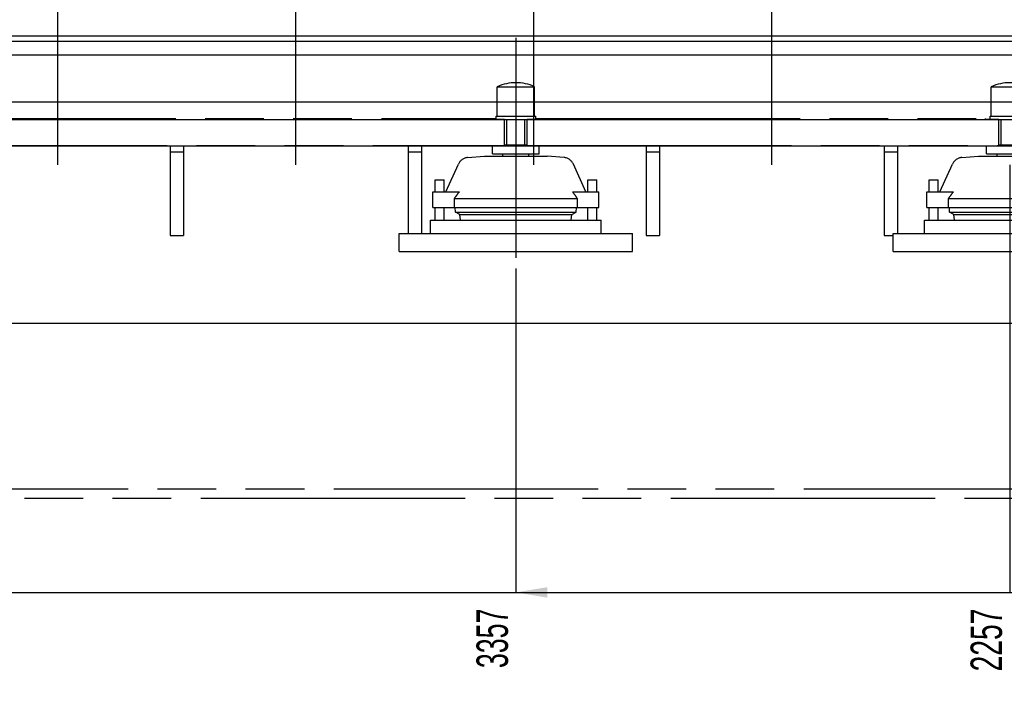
# Model space of a CAD drawing. Header units: millimetres. Extents: x 0 to 1189, y 0 to 841.
# Tile 85 of 117: x 660 to 770, y 510 to 584. Entities that reach past the tile are written whole.
import ezdxf
from ezdxf.enums import TextEntityAlignment as Align

# ---------------------------------------------------------------- set-up
doc = ezdxf.new("R2010")
doc.units = ezdxf.units.MM
doc.header["$LTSCALE"] = 65.395
doc.linetypes.add('CENTER', pattern=[0.6, 0.375, -0.075, 0.075, -0.075])
doc.linetypes.add('PHANTOM', pattern=[0.8, 0.45, -0.05, 0.1, -0.05, 0.1, -0.05])
doc.layers.get('0').update_dxf_attribs({"linetype": 'CONTINUOUS'})
for name, color, linetype in [('1947_000000_IMO-2_SKL_PBL135', 7, 'CONTINUOUS'), ('1947_111100_12_SIMPLE1_T1_X_PBL95', 7, 'CONTINUOUS'), ('1947_111100_12_SIMPLE1_X_ABL94', 7, 'CONTINUOUS'), ('1947_122000_06_SIMPLE1_B_ABL71', 7, 'CONTINUOUS'), ('1947_122000_06_SIMPLE1_T1_B_PBL72', 7, 'CONTINUOUS'), ('32087_000000_TLKGS_MARKETING_ABL3', 7, 'CONTINUOUS'), ('32087_030000_TLKGS_V_ABL14', 7, 'CONTINUOUS'), ('32087_100000_TLKGS_V_ABL20', 7, 'CONTINUOUS'), ('32087_111000_01_SIMPLE1_X_ABL93', 7, 'CONTINUOUS'), ('32087_151200_XX_SIMPLE1_T1_X_PBL22', 7, 'CONTINUOUS'), ('32087_151200_XX_SIMPLE1_T2_X_PBL169', 7, 'CONTINUOUS'), ('32087_151200_XX_SIMPLE1_T2_X_PBL97', 7, 'CONTINUOUS'), ('32087_151200_XX_SIMPLE1_T2_X_PBL98', 7, 'CONTINUOUS'), ('32087_151200_XX_SIMPLE1_X_ABL21', 7, 'CONTINUOUS'), ('new_view_1_VBL0', 7, 'CONTINUOUS')]:
    doc.layers.add(name, color=color, linetype=linetype)
doc.styles.get("Standard").update_dxf_attribs({"font": 'txt', "width": 0.6})
doc.dimstyles.new('DIMSTYLE_10', dxfattribs={"dimtxt": 3.5, "dimasz": 3.5, "dimexe": 1.8, "dimexo": 0, "dimgap": 0.875, "dimtad": 0, "dimtih": 1, "dimtoh": 1, "dimlfac": 20, "dimdsep": 46, "dimtxsty": 'Standard', "dimblk": '_FILLED', "dimblk1": '_FILLED', "dimblk2": '_FILLED', "dimcen": 0.09, "dimadec": 0, "dimazin": 0, "dimtp": 2, "dimtm": 2, "dimtfac": 1, "dimtofl": 0, "dimtmove": 0, "dimatfit": 3, "dimldrblk": '_FILLED', "dimfxl": 1, "dimtolj": 1, "dimarcsym": 0})

# ---------------------------------------------------------------- blocks, each defined once
blk = doc.blocks.new('*D38')
at = {"color": 2, "linetype": 'Continuous'}
blk.add_line((770.5, 567.5), (770.5, 519.84), dxfattribs=at)
at = {"color": 2, "linetype": 'Continuous', "width": 0.672619}
blk.add_text('2257', height=3.5, rotation=90, dxfattribs=at).set_placement((769.62, 518.09), align=Align.RIGHT)
blk = doc.blocks.new('_FILLED')
at = {"color": 0, "linetype": 'ByBlock'}
blk.add_solid([(0, 0), (-1, 0.167), (-1, -0.167)], dxfattribs=at)
blk = doc.blocks.new('*D39')
at = {"color": 2, "linetype": 'Continuous'}
blk.add_line((715.5, 555.98), (715.5, 519.84), dxfattribs=at)
at = {"color": 2, "linetype": 'Continuous', "width": 0.636905}
blk.add_text('3357', height=3.5, rotation=90, dxfattribs=at).set_placement((714.62, 518.09), align=Align.RIGHT)
blk = doc.blocks.new('*D40')
at = {"color": 2, "linetype": 'Continuous'}
blk.add_line((646, 555.98), (646, 519.84), dxfattribs=at)
at = {"color": 2, "linetype": 'Continuous', "width": 0.690476}
blk.add_text('4747', height=3.5, rotation=90, dxfattribs=at).set_placement((645.12, 518.09), align=Align.RIGHT)
blk = doc.blocks.new('*D41')
at = {"color": 2, "linetype": 'Continuous'}
blk.add_line((626.9, 569.65), (626.9, 519.84), dxfattribs=at)
at = {"color": 2, "linetype": 'Continuous', "width": 0.619048}
blk.add_text('5129', height=3.5, rotation=90, dxfattribs=at).set_placement((626.02, 518.09), align=Align.RIGHT)
blk = doc.blocks.new('32087_151200_XX_SIMPLE1_T1_X_PBL22', base_point=(742.48, 552.61))
at = {"layer": '32087_151200_XX_SIMPLE1_T1_X_PBL22', "color": 8, "linetype": 'PHANTOM'}
for p, q in [((648.21, 572.65), (713.29, 572.65)), ((712.75, 572.65), (712.75, 572.55)), ((714.25, 572.55), (712.75, 572.55)), ((714.25, 569.65), (714.25, 572.55)), ((718.25, 572.55), (716.75, 572.55)), ((716.75, 569.65), (716.75, 572.55)), ((717.71, 572.65), (768.29, 572.65)), ((718.25, 572.65), (718.25, 572.55)), ((767.75, 572.65), (767.75, 572.55)), ((769.25, 572.55), (767.75, 572.55)), ((769.25, 569.65), (769.25, 572.55)), ((647.25, 569.65), (714.25, 569.65)), ((677, 569.65), (677, 559.65)), ((678.5, 568.9), (677, 568.9)), ((678.5, 569.65), (678.5, 559.65)), ((703.5, 569.65), (703.5, 559.85)), ((705, 568.9), (703.5, 568.9)), ((705, 569.65), (705, 559.85)), ((716.75, 569.65), (769.25, 569.65)), ((730, 569.65), (730, 559.65)), ((731.5, 568.9), (730, 568.9)), ((731.5, 569.65), (731.5, 559.65)), ((756.5, 569.65), (756.5, 559.65)), ((758, 568.9), (756.5, 568.9)), ((758, 569.65), (758, 559.85)), ((677, 559.65), (678.5, 559.65)), ((730, 559.65), (731.5, 559.65)), ((756.5, 559.65), (757.5, 559.65)), ((881.6, 531.4), (628.1, 531.4)), ((628.1, 530.4), (881.6, 530.4))]:
    blk.add_line(p, q, dxfattribs=at)
blk = doc.blocks.new('32087_151200_XX_SIMPLE1_T2_X_PBL97', base_point=(770.5, 567.03))
at = {"layer": '32087_151200_XX_SIMPLE1_T2_X_PBL97', "color": 8, "linetype": 'PHANTOM'}
for p, q in [((768.42, 576.21), (772.58, 576.21)), ((768.42, 572.91), (768.42, 576.21)), ((772.58, 572.91), (772.58, 576.21)), ((768.29, 572.91), (772.71, 572.91)), ((768.29, 572.55), (768.29, 572.91)), ((769.25, 572.55), (771.75, 572.55)), ((769.51, 569.75), (769.51, 572.55)), ((771.49, 569.75), (771.49, 572.55)), ((772.71, 572.55), (772.71, 572.91)), ((767.9, 568.73), (767.9, 569.65)), ((769.25, 569.75), (771.75, 569.75)), ((773.1, 568.73), (773.1, 569.65)), ((765.13, 568.32), (767, 568.48)), ((767, 568.48), (774, 568.48)), ((767.9, 568.73), (773.1, 568.73)), ((769.06, 568.48), (769.06, 568.73)), ((771.94, 568.48), (771.94, 568.73)), ((775.87, 568.32), (774, 568.48)), ((762.71, 564.49), (764.1, 567.58)), ((778.29, 564.49), (776.9, 567.58)), ((761.5, 565.85), (762.5, 565.85)), ((761.5, 564.49), (761.5, 565.85)), ((762.5, 564.49), (762.5, 565.85)), ((778.5, 565.85), (779.5, 565.85)), ((778.5, 564.49), (778.5, 565.85)), ((779.5, 564.49), (779.5, 565.85)), ((761.25, 564.49), (764.18, 564.49)), ((761.25, 562.74), (761.25, 564.49)), ((776.82, 564.49), (779.75, 564.49)), ((779.75, 562.74), (779.75, 564.49)), ((763.65, 563.74), (777.35, 563.74)), ((763.65, 562.74), (763.65, 563.74)), ((777.35, 562.74), (777.35, 563.74)), ((761.25, 562.74), (779.75, 562.74)), ((761.5, 561.35), (761.5, 562.74)), ((762.5, 561.35), (762.5, 562.74)), ((763.78, 562.23), (763.76, 562.74)), ((777.22, 562.23), (777.24, 562.74)), ((778.5, 561.35), (778.5, 562.74)), ((779.5, 561.35), (779.5, 562.74)), ((761, 561.35), (780, 561.35)), ((761, 559.85), (761, 561.35)), ((763.78, 562.23), (777.22, 562.23)), ((764.27, 561.98), (763.78, 562.23)), ((764.27, 561.98), (776.73, 561.98)), ((764.34, 561.35), (764.27, 561.98)), ((776.66, 561.35), (776.73, 561.98)), ((776.73, 561.98), (777.22, 562.23)), ((780, 559.85), (780, 561.35)), ((757.5, 559.85), (783.5, 559.85)), ((757.5, 557.85), (757.5, 559.85)), ((783.5, 557.85), (783.5, 559.85)), ((757.5, 557.85), (783.5, 557.85))]:
    blk.add_line(p, q, dxfattribs=at)
for centre, radius, start, end in [((770.5, 571.51), 5.14, 66.0588, 113.9412), ((765.24, 567.07), 1.25, 95, 155.8195), ((775.76, 567.07), 1.25, 24.1805, 85)]:
    blk.add_arc(centre, radius, start, end, dxfattribs=at)
for points, knots in [([(764.18, 564.49), (764.13, 564.43), (763.95, 564.19), (763.78, 563.94), (763.65, 563.74)], [0, 0, 0, 0, 0.247602, 1, 1, 1, 1]), ([(777.35, 563.74), (777.31, 563.81), (777.14, 564.06), (776.96, 564.31), (776.82, 564.49)], [0, 0, 0, 0, 0.252037, 1, 1, 1, 1])]:
    blk.add_open_spline(points, degree=3, knots=knots, dxfattribs=at)
blk = doc.blocks.new('32087_151200_XX_SIMPLE1_T2_X_PBL98', base_point=(715.5, 567.03))
at = {"layer": '32087_151200_XX_SIMPLE1_T2_X_PBL98', "color": 8, "linetype": 'PHANTOM'}
for p, q in [((713.42, 576.21), (717.58, 576.21)), ((713.42, 572.91), (713.42, 576.21)), ((717.58, 572.91), (717.58, 576.21)), ((713.29, 572.91), (717.71, 572.91)), ((713.29, 572.55), (713.29, 572.91)), ((714.25, 572.55), (716.75, 572.55)), ((714.51, 569.75), (714.51, 572.55)), ((716.49, 569.75), (716.49, 572.55)), ((717.71, 572.55), (717.71, 572.91)), ((712.9, 568.73), (712.9, 569.65)), ((714.25, 569.75), (716.75, 569.75)), ((718.1, 568.73), (718.1, 569.65)), ((710.13, 568.32), (712, 568.48)), ((712, 568.48), (719, 568.48)), ((712.9, 568.73), (718.1, 568.73)), ((714.06, 568.48), (714.06, 568.73)), ((716.94, 568.48), (716.94, 568.73)), ((720.87, 568.32), (719, 568.48)), ((707.71, 564.49), (709.1, 567.58)), ((723.29, 564.49), (721.9, 567.58)), ((706.5, 565.85), (707.5, 565.85)), ((706.5, 564.49), (706.5, 565.85)), ((707.5, 564.49), (707.5, 565.85)), ((723.5, 565.85), (724.5, 565.85)), ((723.5, 564.49), (723.5, 565.85)), ((724.5, 564.49), (724.5, 565.85)), ((706.25, 564.49), (709.18, 564.49)), ((706.25, 562.74), (706.25, 564.49)), ((721.82, 564.49), (724.75, 564.49)), ((724.75, 562.74), (724.75, 564.49)), ((708.65, 563.74), (722.35, 563.74)), ((708.65, 562.74), (708.65, 563.74)), ((722.35, 562.74), (722.35, 563.74)), ((706.25, 562.74), (724.75, 562.74)), ((706.5, 561.35), (706.5, 562.74)), ((707.5, 561.35), (707.5, 562.74)), ((708.78, 562.23), (708.76, 562.74)), ((722.22, 562.23), (722.24, 562.74)), ((723.5, 561.35), (723.5, 562.74)), ((724.5, 561.35), (724.5, 562.74)), ((706, 561.35), (725, 561.35)), ((706, 559.85), (706, 561.35)), ((708.78, 562.23), (722.22, 562.23)), ((709.27, 561.98), (708.78, 562.23)), ((709.27, 561.98), (721.73, 561.98)), ((709.34, 561.35), (709.27, 561.98)), ((721.66, 561.35), (721.73, 561.98)), ((721.73, 561.98), (722.22, 562.23)), ((725, 559.85), (725, 561.35)), ((702.5, 559.85), (728.5, 559.85)), ((702.5, 557.85), (702.5, 559.85)), ((728.5, 557.85), (728.5, 559.85)), ((702.5, 557.85), (728.5, 557.85))]:
    blk.add_line(p, q, dxfattribs=at)
for centre, radius, start, end in [((715.5, 571.51), 5.14, 66.0588, 113.9412), ((710.24, 567.07), 1.25, 95, 155.8195), ((720.76, 567.07), 1.25, 24.1805, 85)]:
    blk.add_arc(centre, radius, start, end, dxfattribs=at)
for points, knots in [([(709.18, 564.49), (709.13, 564.43), (708.95, 564.19), (708.78, 563.94), (708.65, 563.74)], [0, 0, 0, 0, 0.247602, 1, 1, 1, 1]), ([(722.35, 563.74), (722.31, 563.81), (722.14, 564.06), (721.96, 564.31), (721.82, 564.49)], [0, 0, 0, 0, 0.252037, 1, 1, 1, 1])]:
    blk.add_open_spline(points, degree=3, knots=knots, dxfattribs=at)
blk = doc.blocks.new('32087_151200_XX_SIMPLE1_T2_X_PBL169', base_point=(715.5, 568.8152))
at = {"layer": '32087_151200_XX_SIMPLE1_T2_X_PBL169', "color": 2, "linetype": 'CENTER'}
blk.add_line((715.5, 581.65), (715.5, 555.9805), dxfattribs=at)
blk = doc.blocks.new('32087_151200_XX_SIMPLE1_X_ABL21', base_point=(742.48, 556.02))
at = {"layer": '32087_151200_XX_SIMPLE1_T1_X_PBL22'}
blk.add_blockref('32087_151200_XX_SIMPLE1_T1_X_PBL22', (742.48, 552.61), dxfattribs=at)
at = {"layer": '32087_151200_XX_SIMPLE1_T2_X_PBL169'}
blk.add_blockref('32087_151200_XX_SIMPLE1_T2_X_PBL169', (715.5, 568.82), dxfattribs=at)
at = {"layer": '32087_151200_XX_SIMPLE1_T2_X_PBL97'}
blk.add_blockref('32087_151200_XX_SIMPLE1_T2_X_PBL97', (770.5, 567.03), dxfattribs=at)
at = {"layer": '32087_151200_XX_SIMPLE1_T2_X_PBL98'}
blk.add_blockref('32087_151200_XX_SIMPLE1_T2_X_PBL98', (715.5, 567.03), dxfattribs=at)
blk = doc.blocks.new('1947_122000_06_SIMPLE1_T1_B_PBL72', base_point=(755.12, 559.95))
at = {"layer": '1947_122000_06_SIMPLE1_T1_B_PBL72', "color": 7, "linetype": 'Continuous'}
for p, q in [((883.35, 569.6), (626.9, 569.6)), ((880.05, 549.85), (632.25, 549.85))]:
    blk.add_line(p, q, dxfattribs=at)
blk = doc.blocks.new('1947_122000_06_SIMPLE1_B_ABL71', base_point=(755.125, 559.95))
at = {"layer": '1947_122000_06_SIMPLE1_T1_B_PBL72'}
blk.add_blockref('1947_122000_06_SIMPLE1_T1_B_PBL72', (755.125, 559.95), dxfattribs=at)
blk = doc.blocks.new('1947_111100_12_SIMPLE1_T1_X_PBL95', base_point=(754.8, 619.62))
at = {"layer": '1947_111100_12_SIMPLE1_T1_X_PBL95', "color": 7, "linetype": 'Continuous'}
for p, q in [((880.6, 581.85), (629, 581.85)), ((880.6, 581.25), (629, 581.25)), ((633.73, 579.75), (875.87, 579.75)), ((877.6, 574.5), (631.5, 574.5)), ((880.6, 572.5), (629, 572.5))]:
    blk.add_line(p, q, dxfattribs=at)
blk = doc.blocks.new('1947_111100_12_SIMPLE1_X_ABL94', base_point=(754.8, 619.625))
at = {"layer": '1947_111100_12_SIMPLE1_T1_X_PBL95'}
blk.add_blockref('1947_111100_12_SIMPLE1_T1_X_PBL95', (754.8, 619.625), dxfattribs=at)
blk = doc.blocks.new('32087_111000_01_SIMPLE1_X_ABL93', base_point=(754.8, 619.625))
at = {"layer": '1947_111100_12_SIMPLE1_X_ABL94'}
blk.add_blockref('1947_111100_12_SIMPLE1_X_ABL94', (754.8, 619.625), dxfattribs=at)
blk = doc.blocks.new('32087_100000_TLKGS_V_ABL20', base_point=(742.475, 616.65))
at = {"layer": '1947_122000_06_SIMPLE1_B_ABL71'}
blk.add_blockref('1947_122000_06_SIMPLE1_B_ABL71', (755.125, 559.95), dxfattribs=at)
at = {"layer": '32087_111000_01_SIMPLE1_X_ABL93'}
blk.add_blockref('32087_111000_01_SIMPLE1_X_ABL93', (754.8, 619.625), dxfattribs=at)
at = {"layer": '32087_151200_XX_SIMPLE1_X_ABL21'}
blk.add_blockref('32087_151200_XX_SIMPLE1_X_ABL21', (742.475, 556.025), dxfattribs=at)
blk = doc.blocks.new('32087_030000_TLKGS_V_ABL14', base_point=(724.19, 639.92))
at = {"layer": '32087_100000_TLKGS_V_ABL20'}
blk.add_blockref('32087_100000_TLKGS_V_ABL20', (742.48, 616.65), dxfattribs=at)
blk = doc.blocks.new('32087_000000_TLKGS_MARKETING_ABL3', base_point=(725.01, 639.92))
at = {"layer": '32087_030000_TLKGS_V_ABL14'}
blk.add_blockref('32087_030000_TLKGS_V_ABL14', (724.19, 639.92), dxfattribs=at)
blk = doc.blocks.new('1947_000000_IMO-2_SKL_PBL135', base_point=(757.19, 634.86))
at = {"layer": '1947_000000_IMO-2_SKL_PBL135', "color": 2, "linetype": 'CENTER'}
for p, q in [((664.5, 567.5), (664.5, 712.55)), ((691, 567.5), (691, 712.55)), ((717.5, 567.5), (717.5, 712.55)), ((744, 567.5), (744, 712.55))]:
    blk.add_line(p, q, dxfattribs=at)
blk = doc.blocks.new('NEW_VIEW_1_VBL0', base_point=(717.29, 643.33))
at = {"layer": '1947_000000_IMO-2_SKL_PBL135'}
blk.add_blockref('1947_000000_IMO-2_SKL_PBL135', (757.19, 634.86), dxfattribs=at)
at = {"layer": '32087_000000_TLKGS_MARKETING_ABL3'}
blk.add_blockref('32087_000000_TLKGS_MARKETING_ABL3', (725.01, 639.92), dxfattribs=at)

msp = doc.modelspace()

# ---------------------------------------------------------------- linework, layer by layer
at = {"color": 2, "linetype": 'Continuous'}
msp.add_line((626.9, 519.88998), (883.35, 519.88998), dxfattribs=at)
msp.add_solid([(715.5, 519.88998), (719, 520.47498), (719, 519.30498)], dxfattribs=at)

# ---------------------------------------------------------------- block references
at = {"layer": 'new_view_1_VBL0'}
msp.add_blockref('NEW_VIEW_1_VBL0', (717.29314, 643.32875), dxfattribs=at)

# ---------------------------------------------------------------- dimensions: what is measured, and where the dimension line sits
at = {"color": 2, "linetype": 'Continuous'}
for feature_location, offset, origin, picture, middle in [((626.9, 569.65), (0, -49.81002), (883.35, 569.65), '*D41', (624.275, 513.42331)), ((770.5, 567.5), (0, -47.66002), (883.35, 567.5), '*D38', (767.875, 513.04834)), ((646, 555.9805), (0, -36.14052), (883.35, 555.9805), '*D40', (643.375, 512.92331)), ((715.5, 555.9805), (0, -36.14052), (883.35, 555.9805), '*D39', (712.875, 513.2983))]:
    dim = msp.add_ordinate_dim(feature_location=feature_location, offset=offset, dtype=1, origin=origin, dimstyle='DIMSTYLE_10', override={"dimtad": 1, "dimtih": 0, "dimtoh": 0}, dxfattribs=at)
    dim.commit()
    dim.dimension.update_dxf_attribs({"geometry": picture, "text_midpoint": middle})

doc.saveas('drawing.dxf')
